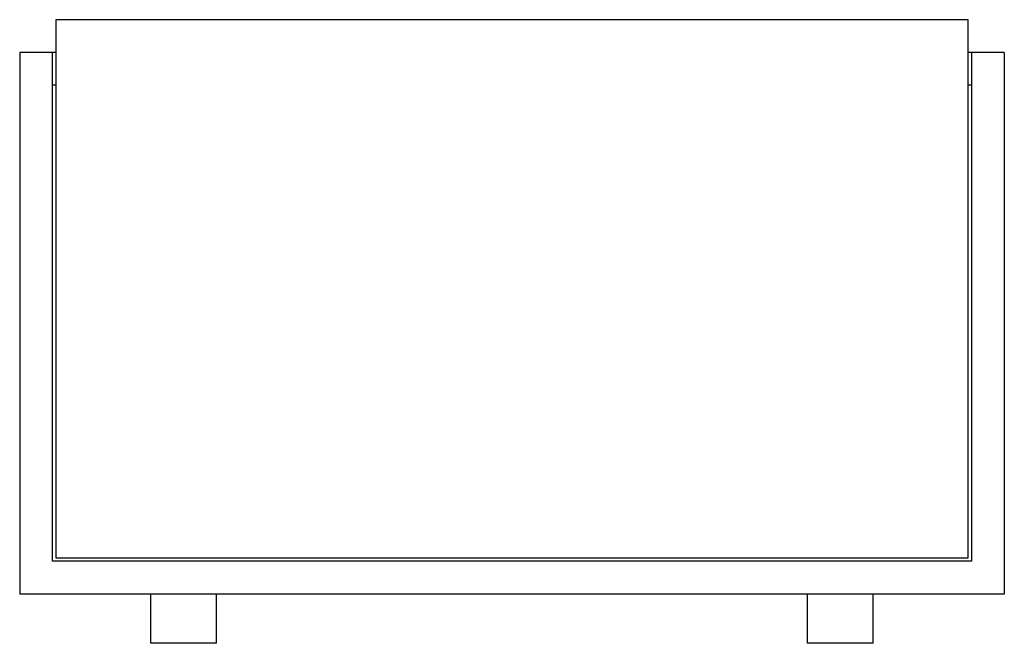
# Model space of a CAD drawing. Header units: millimetres. Extents: x 211.184 to 211.784, y 213.527 to 213.907.
import ezdxf

# ---------------------------------------------------------------- set-up
doc = ezdxf.new("R2010")
doc.units = ezdxf.units.MM
doc.layers.add('SANINDUSA', color=3, linetype='Continuous')

msp = doc.modelspace()

# ---------------------------------------------------------------- linework, layer by layer
at = {"layer": 'SANINDUSA'}
for p, q in [((211.76171, 213.90675), (211.20571, 213.90675)), ((211.20571, 213.90675), (211.20571, 213.88675)), ((211.76171, 213.88675), (211.76171, 213.90675)), ((211.18371, 213.88675), (211.18371, 213.55675)), ((211.20371, 213.88675), (211.18371, 213.88675)), ((211.20371, 213.57675), (211.20371, 213.88675)), ((211.20571, 213.88675), (211.20371, 213.88675)), ((211.20571, 213.88675), (211.20571, 213.57875)), ((211.76171, 213.57875), (211.76171, 213.88675)), ((211.76371, 213.88675), (211.76171, 213.88675)), ((211.76371, 213.88675), (211.76371, 213.57675)), ((211.78371, 213.88675), (211.76371, 213.88675)), ((211.78371, 213.88675), (211.78371, 213.55675)), ((211.20571, 213.86675), (211.20371, 213.86675)), ((211.76371, 213.86675), (211.76171, 213.86675)), ((211.76371, 213.57675), (211.20371, 213.57675)), ((211.20571, 213.57875), (211.76171, 213.57875)), ((211.78371, 213.55675), (211.18371, 213.55675)), ((211.26371, 213.52675), (211.26371, 213.55675)), ((211.30371, 213.52675), (211.30371, 213.55675)), ((211.66371, 213.52675), (211.66371, 213.55675)), ((211.70371, 213.52675), (211.70371, 213.55675)), ((211.30371, 213.52675), (211.26371, 213.52675)), ((211.70371, 213.52675), (211.66371, 213.52675))]:
    msp.add_line(p, q, dxfattribs=at)

doc.saveas('drawing.dxf')
